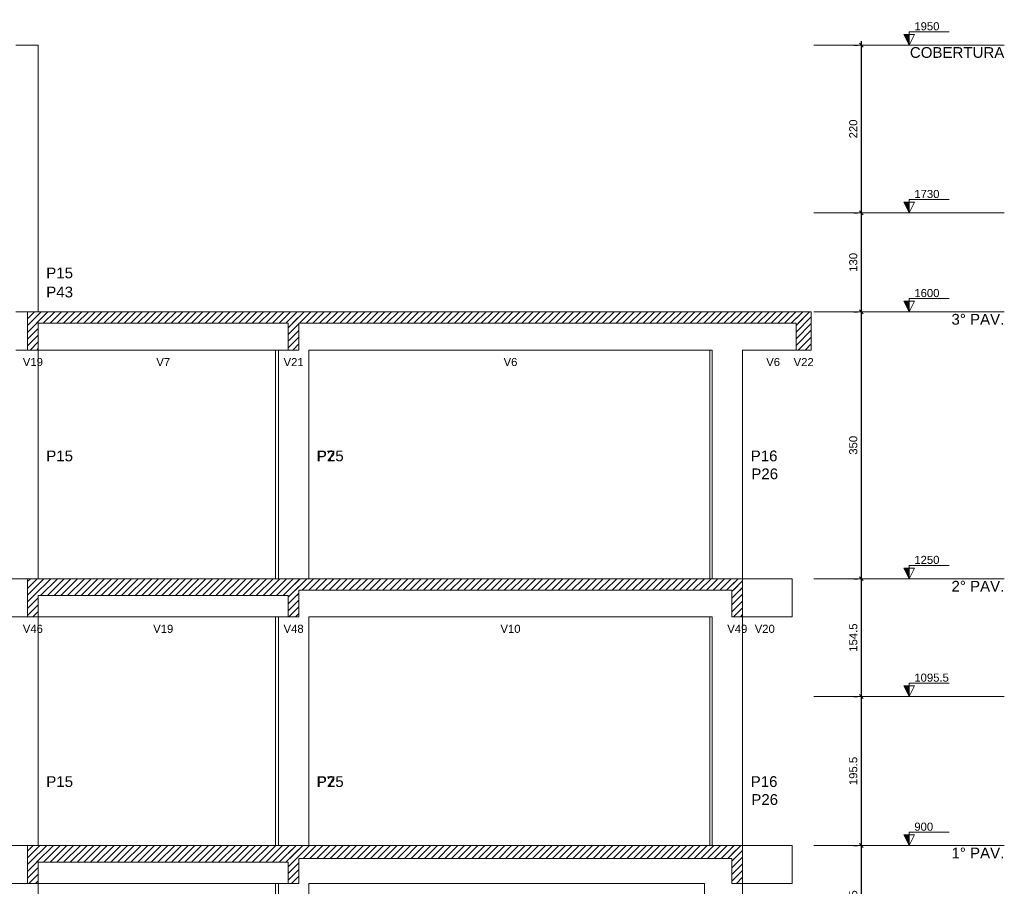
# Model space of a CAD drawing. Header units: millimetres. Extents: x 10 to 1250, y -62 to 528.
# Tile 75 of 256: x 47 to 60, y 82 to 93. Entities that reach past the tile are written whole.
import ezdxf

# ---------------------------------------------------------------- set-up
doc = ezdxf.new("R2010")
doc.units = ezdxf.units.MM
doc.header["$LTSCALE"] = 0.05
for name, color, linetype, lineweight in [('FO-Cortes', 9, 'Continuous', 5), ('FO-Cotas', 5, 'Continuous', 5), ('FO-Eixos', 5, 'Continuous', 5), ('FO-Hachuras das lajes', 1, 'Continuous', 20), ('FO-Níveis', 9, 'Continuous', 5), ('FO-Pilares pré-moldados', 3, 'Continuous', 20), ('FO-Seção das fundações', 9, 'Continuous', 5), ('FO-Títulos', 7, 'Continuous', 5)]:
    doc.layers.add(name, color=color, linetype=linetype, lineweight=lineweight)
doc.styles.add('Arial', font='arial.ttf')
doc.styles.get("Standard").update_dxf_attribs({"font": 'arial.ttf'})
doc.dimstyles.new('UM_50.000000', dxfattribs={"dimtxt": 0.18, "dimasz": 0.1, "dimexe": 0.1, "dimexo": 0.2, "dimgap": 0.1, "dimtad": 1, "dimdec": 1, "dimlfac": 50, "dimzin": 0, "dimdsep": 46, "dimtxsty": 'Standard', "dimblk": 'OBLIQUE', "dimcen": 0.09, "dimdle": 0.1, "dimadec": 1, "dimazin": 2, "dimtfac": 1, "dimtdec": 1, "dimtofl": 0, "dimtmove": 0, "dimatfit": 3, "dimldrblk": 'OBLIQUE', "dimfxl": 1, "dimtolj": 1, "dimarcsym": 1})
pattern_1 = [(45, (-96.81562, -34.92108), (-0.08838835, 0.08838835), [])]

# ---------------------------------------------------------------- blocks, each defined once
blk = doc.blocks.new('_Oblique')
at = {"color": 0, "linetype": 'ByBlock', "lineweight": -2}
blk.add_line((-0.5, -0.5), (0.5, 0.5), dxfattribs=at)
blk = doc.blocks.new('*D295')
at = {"layer": 'Defpoints', "color": 0, "transparency": 16777216}
for p in [(93.066, 60.503), (93.066, 60.503), (93.066, 57.413)]:
    blk.add_point(p, dxfattribs=at)
at = {"layer": 'FO-Hachuras das lajes', "color": 0, "linetype": 'Continuous', "lineweight": -2, "transparency": 16777216}
for p, q in [((92.866, 60.503), (92.966, 60.503)), ((93.066, 57.313), (93.066, 60.603)), ((92.866, 57.413), (92.966, 57.413))]:
    blk.add_line(p, q, dxfattribs=at)
at = {"layer": 'FO-Hachuras das lajes', "color": 0, "lineweight": -2, "transparency": 16777216, "xscale": 0.1, "yscale": 0.1, "zscale": 0.1}
for p, rotation in [((93.066, 60.503), 90), ((93.066, 57.413), 270)]:
    blk.add_blockref('_Oblique', p, dxfattribs=dict(at, rotation=rotation))
at = {"layer": 'FO-Hachuras das lajes', "transparency": 16777216, "insert": (92.854, 58.958), "char_height": 0.2118, "attachment_point": 5, "rotation": 90, "style": 'Arial'}
blk.add_mtext('\\A1;154.5', dxfattribs=at)
blk = doc.blocks.new('*D296')
at = {"layer": 'Defpoints', "color": 0, "transparency": 16777216}
for p in [(93.066, 64.413), (93.066, 64.413), (93.066, 60.503)]:
    blk.add_point(p, dxfattribs=at)
at = {"layer": 'FO-Hachuras das lajes', "color": 0, "linetype": 'Continuous', "lineweight": -2, "transparency": 16777216}
for p, q in [((92.866, 64.413), (92.966, 64.413)), ((93.066, 60.403), (93.066, 64.513)), ((92.866, 60.503), (92.966, 60.503))]:
    blk.add_line(p, q, dxfattribs=at)
at = {"layer": 'FO-Hachuras das lajes', "color": 0, "lineweight": -2, "transparency": 16777216, "xscale": 0.1, "yscale": 0.1, "zscale": 0.1}
for p, rotation in [((93.066, 64.413), 90), ((93.066, 60.503), 270)]:
    blk.add_blockref('_Oblique', p, dxfattribs=dict(at, rotation=rotation))
at = {"layer": 'FO-Hachuras das lajes', "transparency": 16777216, "insert": (92.854, 62.458), "char_height": 0.2118, "attachment_point": 5, "rotation": 90, "style": 'Arial'}
blk.add_mtext('\\A1;195.5', dxfattribs=at)
blk = doc.blocks.new('*D297')
at = {"layer": 'Defpoints', "color": 0, "transparency": 16777216}
for p in [(93.066, 67.503), (93.066, 67.503), (93.066, 64.413)]:
    blk.add_point(p, dxfattribs=at)
at = {"layer": 'FO-Hachuras das lajes', "color": 0, "linetype": 'Continuous', "lineweight": -2, "transparency": 16777216}
for p, q in [((92.866, 67.503), (92.966, 67.503)), ((93.066, 64.313), (93.066, 67.603)), ((92.866, 64.413), (92.966, 64.413))]:
    blk.add_line(p, q, dxfattribs=at)
at = {"layer": 'FO-Hachuras das lajes', "color": 0, "lineweight": -2, "transparency": 16777216, "xscale": 0.1, "yscale": 0.1, "zscale": 0.1}
for p, rotation in [((93.066, 67.503), 90), ((93.066, 64.413), 270)]:
    blk.add_blockref('_Oblique', p, dxfattribs=dict(at, rotation=rotation))
at = {"layer": 'FO-Hachuras das lajes', "transparency": 16777216, "insert": (92.854, 65.958), "char_height": 0.2118, "attachment_point": 5, "rotation": 90, "style": 'Arial'}
blk.add_mtext('\\A1;154.5', dxfattribs=at)
blk = doc.blocks.new('*D298')
at = {"layer": 'Defpoints', "color": 0, "transparency": 16777216}
for p in [(93.066, 74.503), (93.066, 74.503), (93.066, 67.503)]:
    blk.add_point(p, dxfattribs=at)
at = {"layer": 'FO-Hachuras das lajes', "color": 0, "linetype": 'Continuous', "lineweight": -2, "transparency": 16777216}
for p, q in [((92.866, 74.503), (92.966, 74.503)), ((93.066, 67.403), (93.066, 74.603)), ((92.866, 67.503), (92.966, 67.503))]:
    blk.add_line(p, q, dxfattribs=at)
at = {"layer": 'FO-Hachuras das lajes', "color": 0, "lineweight": -2, "transparency": 16777216, "xscale": 0.1, "yscale": 0.1, "zscale": 0.1}
for p, rotation in [((93.066, 74.503), 90), ((93.066, 67.503), 270)]:
    blk.add_blockref('_Oblique', p, dxfattribs=dict(at, rotation=rotation))
at = {"layer": 'FO-Hachuras das lajes', "transparency": 16777216, "insert": (92.854, 71.003), "char_height": 0.2118, "attachment_point": 5, "rotation": 90, "style": 'Arial'}
blk.add_mtext('\\A1;350', dxfattribs=at)
blk = doc.blocks.new('*D299')
at = {"layer": 'Defpoints', "color": 0, "transparency": 16777216}
for p in [(93.066, 77.103), (93.066, 77.103), (93.066, 74.503)]:
    blk.add_point(p, dxfattribs=at)
at = {"layer": 'FO-Hachuras das lajes', "color": 0, "linetype": 'Continuous', "lineweight": -2, "transparency": 16777216}
for p, q in [((92.866, 77.103), (92.966, 77.103)), ((93.066, 74.403), (93.066, 77.203)), ((92.866, 74.503), (92.966, 74.503))]:
    blk.add_line(p, q, dxfattribs=at)
at = {"layer": 'FO-Hachuras das lajes', "color": 0, "lineweight": -2, "transparency": 16777216, "xscale": 0.1, "yscale": 0.1, "zscale": 0.1}
for p, rotation in [((93.066, 77.103), 90), ((93.066, 74.503), 270)]:
    blk.add_blockref('_Oblique', p, dxfattribs=dict(at, rotation=rotation))
at = {"layer": 'FO-Hachuras das lajes', "transparency": 16777216, "insert": (92.854, 75.803), "char_height": 0.2118, "attachment_point": 5, "rotation": 90, "style": 'Arial'}
blk.add_mtext('\\A1;130', dxfattribs=at)
blk = doc.blocks.new('*D300')
at = {"layer": 'Defpoints', "color": 0, "transparency": 16777216}
for p in [(93.066, 81.503), (93.066, 81.503), (93.066, 77.103)]:
    blk.add_point(p, dxfattribs=at)
at = {"layer": 'FO-Hachuras das lajes', "color": 0, "linetype": 'Continuous', "lineweight": -2, "transparency": 16777216}
for p, q in [((92.866, 81.503), (92.966, 81.503)), ((93.066, 77.003), (93.066, 81.603)), ((92.866, 77.103), (92.966, 77.103))]:
    blk.add_line(p, q, dxfattribs=at)
at = {"layer": 'FO-Hachuras das lajes', "color": 0, "lineweight": -2, "transparency": 16777216, "xscale": 0.1, "yscale": 0.1, "zscale": 0.1}
for p, rotation in [((93.066, 81.503), 90), ((93.066, 77.103), 270)]:
    blk.add_blockref('_Oblique', p, dxfattribs=dict(at, rotation=rotation))
at = {"layer": 'FO-Hachuras das lajes', "transparency": 16777216, "insert": (92.854, 79.303), "char_height": 0.2118, "attachment_point": 5, "rotation": 90, "style": 'Arial'}
blk.add_mtext('\\A1;220', dxfattribs=at)
blk = doc.blocks.new('AAA')
at = {"layer": 'FO-Cortes', "linetype": 'Continuous'}
for points in [[(-2.5, 46.5821), (-2.5, 46.8621), (-2.64, 46.8621), (-2.5, 46.5821)], [(-2.5, 42.1821), (-2.5, 42.4621), (-2.64, 42.4621), (-2.5, 42.1821)], [(-2.5, 39.5821), (-2.5, 39.8621), (-2.64, 39.8621), (-2.5, 39.5821)], [(-2.5, 32.5821), (-2.5, 32.8621), (-2.64, 32.8621), (-2.5, 32.5821)], [(-2.5, 29.4921), (-2.5, 29.7721), (-2.64, 29.7721), (-2.5, 29.4921)], [(-2.5, 25.5821), (-2.5, 25.8621), (-2.64, 25.8621), (-2.5, 25.5821)]]:
    blk.add_hatch(color=256, dxfattribs=at).paths.add_polyline_path(points)
at = {"layer": 'FO-Níveis', "linetype": 'Continuous'}
h = blk.add_hatch(dxfattribs=at)
h.set_pattern_fill('ANSI31', color=256, style=0)
h.set_pattern_definition(pattern_1)
h.paths.add_polyline_path([(-25.6239, 39.2821), (-18.5039, 39.2821), (-18.5039, 39.5821), (-25.6239, 39.5821), (-25.6239, 39.2821)])
h = blk.add_hatch(dxfattribs=at)
h.set_pattern_fill('ANSI31', color=256, style=0)
h.set_pattern_definition(pattern_1)
h.paths.add_polyline_path([(-25.6239, 38.5821), (-25.3439, 38.5821), (-25.3439, 39.5821), (-25.6239, 39.5821), (-25.6239, 38.5821)])
h = blk.add_hatch(dxfattribs=at)
h.set_pattern_fill('ANSI31', color=256, style=0)
h.set_pattern_definition(pattern_1)
h.paths.add_polyline_path([(-18.7839, 39.2821), (-5.0639, 39.2821), (-5.0639, 39.5821), (-18.7839, 39.5821), (-18.7839, 39.2821)])
h = blk.add_hatch(dxfattribs=at)
h.set_pattern_fill('ANSI31', color=256, style=0)
h.set_pattern_definition(pattern_1)
h.paths.add_polyline_path([(-18.7839, 38.5821), (-18.5039, 38.5821), (-18.5039, 39.5821), (-18.7839, 39.5821), (-18.7839, 38.5821)])
h = blk.add_hatch(dxfattribs=at)
h.set_pattern_fill('ANSI31', color=256, style=0)
h.set_pattern_definition(pattern_1)
h.paths.add_polyline_path([(-5.4639, 38.5821), (-5.0639, 38.5821), (-5.0639, 39.5821), (-5.4639, 39.5821), (-5.4639, 38.5821)])
h = blk.add_hatch(dxfattribs=at)
h.set_pattern_fill('ANSI31', color=256, style=0)
h.set_pattern_definition(pattern_1)
h.paths.add_polyline_path([(-25.6239, 32.1421), (-18.5039, 32.1421), (-18.5039, 32.5821), (-25.6239, 32.5821), (-25.6239, 32.1421)])
h = blk.add_hatch(dxfattribs=at)
h.set_pattern_fill('ANSI31', color=256, style=0)
h.set_pattern_definition(pattern_1)
h.paths.add_polyline_path([(-25.6239, 31.5821), (-25.3439, 31.5821), (-25.3439, 32.5821), (-25.6239, 32.5821), (-25.6239, 31.5821)])
h = blk.add_hatch(dxfattribs=at)
h.set_pattern_fill('ANSI31', color=256, style=0)
h.set_pattern_definition(pattern_1)
h.paths.add_polyline_path([(-18.7839, 32.2821), (-6.8639, 32.2821), (-6.8639, 32.5821), (-18.7839, 32.5821), (-18.7839, 32.2821)])
h = blk.add_hatch(dxfattribs=at)
h.set_pattern_fill('ANSI31', color=256, style=0)
h.set_pattern_definition(pattern_1)
h.paths.add_polyline_path([(-18.7839, 31.5821), (-18.5039, 31.5821), (-18.5039, 32.5821), (-18.7839, 32.5821), (-18.7839, 31.5821)])
h = blk.add_hatch(dxfattribs=at)
h.set_pattern_fill('ANSI31', color=256, style=0)
h.set_pattern_definition(pattern_1)
h.paths.add_polyline_path([(-7.1439, 31.5821), (-6.8639, 31.5821), (-6.8639, 32.5821), (-7.1439, 32.5821), (-7.1439, 31.5821)])
h = blk.add_hatch(dxfattribs=at)
h.set_pattern_fill('ANSI31', color=256, style=0)
h.set_pattern_definition(pattern_1)
h.paths.add_polyline_path([(-25.6239, 25.1421), (-18.5039, 25.1421), (-18.5039, 25.5821), (-25.6239, 25.5821), (-25.6239, 25.1421)])
h = blk.add_hatch(dxfattribs=at)
h.set_pattern_fill('ANSI31', color=256, style=0)
h.set_pattern_definition(pattern_1)
h.paths.add_polyline_path([(-25.6239, 24.5821), (-25.3439, 24.5821), (-25.3439, 25.5821), (-25.6239, 25.5821), (-25.6239, 24.5821)])
h = blk.add_hatch(dxfattribs=at)
h.set_pattern_fill('ANSI31', color=256, style=0)
h.set_pattern_definition(pattern_1)
h.paths.add_polyline_path([(-18.7839, 25.2421), (-6.8639, 25.2421), (-6.8639, 25.5821), (-18.7839, 25.5821), (-18.7839, 25.2421)])
h = blk.add_hatch(dxfattribs=at)
h.set_pattern_fill('ANSI31', color=256, style=0)
h.set_pattern_definition(pattern_1)
h.paths.add_polyline_path([(-18.7839, 24.5821), (-18.5039, 24.5821), (-18.5039, 25.5821), (-18.7839, 25.5821), (-18.7839, 24.5821)])
h = blk.add_hatch(dxfattribs=at)
h.set_pattern_fill('ANSI31', color=256, style=0)
h.set_pattern_definition(pattern_1)
h.paths.add_polyline_path([(-7.1439, 24.5821), (-6.8639, 24.5821), (-6.8639, 25.5821), (-7.1439, 25.5821), (-7.1439, 24.5821)])
at = {"layer": 'FO-Cortes'}
for points in [[(-2.5, 46.5821), (-2.36, 46.8621), (-2.64, 46.8621), (-2.5, 46.5821), (-2.5, 46.9321), (-1.45, 46.9321)], [(-2.5, 42.1821), (-2.36, 42.4621), (-2.64, 42.4621), (-2.5, 42.1821), (-2.5, 42.5321), (-1.45, 42.5321)], [(-2.5, 39.5821), (-2.36, 39.8621), (-2.64, 39.8621), (-2.5, 39.5821), (-2.5, 39.9321), (-1.45, 39.9321)], [(-2.5, 32.5821), (-2.36, 32.8621), (-2.64, 32.8621), (-2.5, 32.5821), (-2.5, 32.9321), (-1.45, 32.9321)], [(-2.5, 29.4921), (-2.36, 29.7721), (-2.64, 29.7721), (-2.5, 29.4921), (-2.5, 29.8421), (-1.45, 29.8421)], [(-2.5, 25.5821), (-2.36, 25.8621), (-2.64, 25.8621), (-2.5, 25.5821), (-2.5, 25.9321), (-1.45, 25.9321)]]:
    blk.add_lwpolyline(points, dxfattribs=at)
at = {"layer": 'FO-Cotas'}
for p, q in [((-25.6239, 46.5821), (-25.9313, 46.5821)), ((-25.3439, 46.5821), (-25.6239, 46.5821)), ((-25.3439, 45.7821), (-25.3439, 46.5821)), ((-25.3439, 42.1821), (-25.3439, 45.7821)), ((-25.3439, 39.5821), (-25.3439, 42.1821)), ((-25.6239, 39.5821), (-25.9312, 39.5821)), ((-25.9312, 38.5821), (-25.6239, 38.5821)), ((-25.3439, 32.5821), (-25.3439, 38.5821)), ((-25.3439, 38.5821), (-19.1173, 38.5821)), ((-19.1173, 38.5821), (-19.1173, 32.5821)), ((-19.1173, 38.5821), (-19.0926, 38.5821)), ((-19.0926, 38.5821), (-19.0439, 38.5821)), ((-19.0439, 38.5821), (-19.0439, 32.5821)), ((-19.0439, 38.5821), (-19.0357, 38.5821)), ((-19.0357, 38.5821), (-18.7839, 38.5821)), ((-18.2439, 38.5821), (-7.7288, 38.5821)), ((-18.2439, 32.5821), (-18.2439, 38.5821)), ((-7.7288, 38.5821), (-7.7288, 32.5821)), ((-7.7288, 38.5821), (-7.7044, 38.5821)), ((-7.7044, 38.5821), (-7.6639, 38.5821)), ((-7.6639, 38.5821), (-7.6639, 32.5821)), ((-6.8639, 38.5821), (-5.4639, 38.5821)), ((-6.8639, 32.5821), (-6.8639, 38.5821)), ((-25.6239, 32.5821), (-26.1439, 32.5821)), ((-5.5639, 32.5821), (-6.8639, 32.5821)), ((-5.5639, 31.5821), (-5.5639, 32.5821)), ((-26.1439, 31.5821), (-25.6239, 31.5821)), ((-25.3439, 29.4921), (-25.3439, 31.5821)), ((-25.3439, 31.5821), (-19.1173, 31.5821)), ((-19.1173, 31.5821), (-19.1173, 29.4921)), ((-19.1173, 31.5821), (-19.0926, 31.5821)), ((-19.0926, 31.5821), (-19.0439, 31.5821)), ((-19.0439, 31.5821), (-19.0439, 29.4921)), ((-19.0439, 31.5821), (-19.0357, 31.5821)), ((-19.0357, 31.5821), (-18.7839, 31.5821)), ((-18.2439, 31.5821), (-7.7288, 31.5821)), ((-18.2439, 29.4921), (-18.2439, 31.5821)), ((-7.7288, 31.5821), (-7.7288, 29.4921)), ((-7.7288, 31.5821), (-7.7044, 31.5821)), ((-7.7044, 31.5821), (-7.6639, 31.5821)), ((-7.6639, 31.5821), (-7.6639, 29.4921)), ((-6.8639, 29.4921), (-6.8639, 31.5821)), ((-6.8639, 31.5821), (-5.5639, 31.5821)), ((-25.3439, 25.5821), (-25.3439, 29.4921)), ((-19.1173, 29.4921), (-19.1173, 25.5821)), ((-19.0439, 29.4921), (-19.0439, 25.5821)), ((-18.2439, 25.5821), (-18.2439, 29.4921)), ((-7.7288, 29.4921), (-7.7288, 25.5821)), ((-7.6639, 29.4921), (-7.6639, 25.5821)), ((-6.8639, 25.5821), (-6.8639, 29.4921)), ((-25.6239, 25.5821), (-26.1439, 25.5821)), ((-5.5639, 25.5821), (-6.8639, 25.5821)), ((-5.5639, 24.5821), (-5.5639, 25.5821)), ((-26.1439, 24.5821), (-25.6239, 24.5821)), ((-25.3439, 22.4921), (-25.3439, 24.5821)), ((-25.3439, 24.5821), (-19.1173, 24.5821)), ((-19.1173, 24.5821), (-19.1173, 22.4921)), ((-19.1173, 24.5821), (-19.0926, 24.5821)), ((-19.0926, 24.5821), (-19.0439, 24.5821)), ((-19.0439, 24.5821), (-19.0439, 22.4921)), ((-19.0439, 24.5821), (-19.0357, 24.5821)), ((-19.0357, 24.5821), (-18.7839, 24.5821)), ((-18.2439, 24.5821), (-7.8639, 24.5821)), ((-18.2439, 22.4921), (-18.2439, 24.5821)), ((-7.8639, 24.5821), (-7.8639, 22.4921)), ((-6.8639, 22.4921), (-6.8639, 24.5821)), ((-6.8639, 24.5821), (-5.5639, 24.5821))]:
    blk.add_line(p, q, dxfattribs=at)
at = {"layer": 'FO-Eixos', "linetype": 'Continuous'}
for p, q in [((-5, 46.5821), (0, 46.5821)), ((-5, 42.1821), (0, 42.1821)), ((-5, 39.5821), (0, 39.5821)), ((-5, 32.5821), (0, 32.5821)), ((-5, 29.4921), (0, 29.4921)), ((-5, 25.5821), (0, 25.5821))]:
    blk.add_line(p, q, dxfattribs=at)
at = {"layer": 'FO-Títulos'}
for p, q in [((-25.6239, 39.5821), (-25.6239, 39.2821)), ((-25.4839, 39.5821), (-25.6239, 39.5821)), ((-25.4008, 39.5821), (-25.4839, 39.5821)), ((-25.3439, 39.5821), (-25.4008, 39.5821)), ((-19.1173, 39.5821), (-25.3439, 39.5821)), ((-19.0926, 39.5821), (-19.1173, 39.5821)), ((-19.0439, 39.5821), (-19.0926, 39.5821)), ((-19.0357, 39.5821), (-19.0439, 39.5821)), ((-18.7839, 39.5821), (-19.0357, 39.5821)), ((-18.6439, 39.5821), (-18.7839, 39.5821)), ((-18.5039, 39.5821), (-18.6439, 39.5821)), ((-18.3094, 39.5821), (-18.5039, 39.5821)), ((-18.2524, 39.5821), (-18.3094, 39.5821)), ((-18.2439, 39.5821), (-18.2524, 39.5821)), ((-7.7288, 39.5821), (-18.2439, 39.5821)), ((-7.7044, 39.5821), (-7.7288, 39.5821)), ((-7.6639, 39.5821), (-7.7044, 39.5821)), ((-7.6475, 39.5821), (-7.6639, 39.5821)), ((-6.922, 39.5821), (-7.6475, 39.5821)), ((-6.8639, 39.5821), (-6.922, 39.5821)), ((-5.4639, 39.5821), (-6.8639, 39.5821)), ((-5.2934, 39.5821), (-5.4639, 39.5821)), ((-5.2639, 39.5821), (-5.2934, 39.5821)), ((-5.2344, 39.5821), (-5.2639, 39.5821)), ((-5.0639, 39.5821), (-5.2344, 39.5821)), ((-5.0639, 39.2821), (-5.0639, 39.5821)), ((-25.6239, 39.2821), (-25.6239, 38.5821)), ((-25.3439, 38.5821), (-25.3439, 39.2821)), ((-25.3439, 39.2821), (-19.1173, 39.2821)), ((-19.1173, 39.2821), (-19.0926, 39.2821)), ((-19.0926, 39.2821), (-19.0439, 39.2821)), ((-19.0439, 39.2821), (-19.0357, 39.2821)), ((-19.0357, 39.2821), (-18.7839, 39.2821)), ((-18.7839, 39.2821), (-18.7839, 38.5821)), ((-18.5039, 38.5821), (-18.5039, 39.2821)), ((-18.5039, 39.2821), (-18.3094, 39.2821)), ((-18.3094, 39.2821), (-18.2524, 39.2821)), ((-18.2524, 39.2821), (-18.2439, 39.2821)), ((-18.2439, 39.2821), (-7.7288, 39.2821)), ((-7.7288, 39.2821), (-7.7044, 39.2821)), ((-7.7044, 39.2821), (-7.6639, 39.2821)), ((-7.6639, 39.2821), (-7.6475, 39.2821)), ((-7.6475, 39.2821), (-6.922, 39.2821)), ((-6.922, 39.2821), (-6.8639, 39.2821)), ((-6.8639, 39.2821), (-5.4639, 39.2821)), ((-5.4639, 39.2821), (-5.4639, 38.5821)), ((-5.0639, 38.5821), (-5.0639, 39.2821)), ((-25.6239, 38.5821), (-25.4839, 38.5821)), ((-25.4839, 38.5821), (-25.4008, 38.5821)), ((-25.4008, 38.5821), (-25.3439, 38.5821)), ((-18.7839, 38.5821), (-18.6439, 38.5821)), ((-18.6439, 38.5821), (-18.5039, 38.5821)), ((-5.4639, 38.5821), (-5.2934, 38.5821)), ((-5.2934, 38.5821), (-5.2639, 38.5821)), ((-5.2639, 38.5821), (-5.2344, 38.5821)), ((-5.2344, 38.5821), (-5.0639, 38.5821)), ((-25.6239, 32.5821), (-25.6239, 32.1421)), ((-25.5124, 32.5821), (-25.6239, 32.5821)), ((-25.4839, 32.5821), (-25.5124, 32.5821)), ((-25.4555, 32.5821), (-25.4839, 32.5821)), ((-25.3439, 32.5821), (-25.4555, 32.5821)), ((-19.1173, 32.5821), (-25.3439, 32.5821)), ((-19.0926, 32.5821), (-19.1173, 32.5821)), ((-19.0439, 32.5821), (-19.0926, 32.5821)), ((-19.0357, 32.5821), (-19.0439, 32.5821)), ((-18.7839, 32.5821), (-19.0357, 32.5821)), ((-18.6439, 32.5821), (-18.7839, 32.5821)), ((-18.5039, 32.5821), (-18.6439, 32.5821)), ((-18.3094, 32.5821), (-18.5039, 32.5821)), ((-18.2524, 32.5821), (-18.3094, 32.5821)), ((-18.2439, 32.5821), (-18.2524, 32.5821)), ((-7.7288, 32.5821), (-18.2439, 32.5821)), ((-7.7044, 32.5821), (-7.7288, 32.5821)), ((-7.6639, 32.5821), (-7.7044, 32.5821)), ((-7.6475, 32.5821), (-7.6639, 32.5821)), ((-7.1439, 32.5821), (-7.6475, 32.5821)), ((-7.0039, 32.5821), (-7.1439, 32.5821)), ((-6.8639, 32.5821), (-7.0039, 32.5821)), ((-6.8639, 32.2821), (-6.8639, 32.5821)), ((-25.6239, 32.1421), (-25.6239, 31.5821)), ((-25.3439, 31.5821), (-25.3439, 32.1421)), ((-25.3439, 32.1421), (-19.1173, 32.1421)), ((-19.1173, 32.1421), (-19.0926, 32.1421)), ((-19.0926, 32.1421), (-19.0439, 32.1421)), ((-19.0439, 32.1421), (-19.0357, 32.1421)), ((-19.0357, 32.1421), (-18.7839, 32.1421)), ((-18.7839, 32.1421), (-18.7839, 31.5821)), ((-18.5039, 32.1421), (-18.5039, 32.2821)), ((-18.5039, 32.2821), (-18.3094, 32.2821)), ((-18.5039, 31.5821), (-18.5039, 32.1421)), ((-18.3094, 32.2821), (-18.2524, 32.2821)), ((-18.2524, 32.2821), (-18.2439, 32.2821)), ((-18.2439, 32.2821), (-7.7288, 32.2821)), ((-7.7288, 32.2821), (-7.7044, 32.2821)), ((-7.7044, 32.2821), (-7.6639, 32.2821)), ((-7.6639, 32.2821), (-7.6475, 32.2821)), ((-7.6475, 32.2821), (-7.1439, 32.2821)), ((-7.1439, 32.2821), (-7.1439, 31.5821)), ((-6.8639, 31.5821), (-6.8639, 32.2821)), ((-25.6239, 31.5821), (-25.5124, 31.5821)), ((-25.5124, 31.5821), (-25.4839, 31.5821)), ((-25.4839, 31.5821), (-25.4555, 31.5821)), ((-25.4555, 31.5821), (-25.3439, 31.5821)), ((-18.7839, 31.5821), (-18.6439, 31.5821)), ((-18.6439, 31.5821), (-18.5039, 31.5821)), ((-7.1439, 31.5821), (-7.0039, 31.5821)), ((-7.0039, 31.5821), (-6.8639, 31.5821)), ((-25.6239, 25.5821), (-25.6239, 25.1421)), ((-25.5124, 25.5821), (-25.6239, 25.5821)), ((-25.4839, 25.5821), (-25.5124, 25.5821)), ((-25.4555, 25.5821), (-25.4839, 25.5821)), ((-25.3439, 25.5821), (-25.4555, 25.5821)), ((-19.1173, 25.5821), (-25.3439, 25.5821)), ((-19.0926, 25.5821), (-19.1173, 25.5821)), ((-19.0439, 25.5821), (-19.0926, 25.5821)), ((-19.0357, 25.5821), (-19.0439, 25.5821)), ((-18.7839, 25.5821), (-19.0357, 25.5821)), ((-18.6439, 25.5821), (-18.7839, 25.5821)), ((-18.5039, 25.5821), (-18.6439, 25.5821)), ((-18.3094, 25.5821), (-18.5039, 25.5821)), ((-18.2524, 25.5821), (-18.3094, 25.5821)), ((-18.2439, 25.5821), (-18.2524, 25.5821)), ((-7.8639, 25.5821), (-18.2439, 25.5821)), ((-7.7288, 25.5821), (-7.8639, 25.5821)), ((-7.7044, 25.5821), (-7.7288, 25.5821)), ((-7.6639, 25.5821), (-7.7044, 25.5821)), ((-7.6475, 25.5821), (-7.6639, 25.5821)), ((-7.1439, 25.5821), (-7.6475, 25.5821)), ((-7.0039, 25.5821), (-7.1439, 25.5821)), ((-6.8639, 25.5821), (-7.0039, 25.5821)), ((-6.8639, 25.2421), (-6.8639, 25.5821)), ((-25.6239, 25.1421), (-25.6239, 24.5821)), ((-25.3439, 24.5821), (-25.3439, 25.1421)), ((-25.3439, 25.1421), (-19.1173, 25.1421)), ((-19.1173, 25.1421), (-19.0926, 25.1421)), ((-19.0926, 25.1421), (-19.0439, 25.1421)), ((-19.0439, 25.1421), (-19.0357, 25.1421)), ((-19.0357, 25.1421), (-18.7839, 25.1421)), ((-18.7839, 25.1421), (-18.7839, 24.5821)), ((-18.5039, 25.1421), (-18.5039, 25.2421)), ((-18.5039, 25.2421), (-18.3094, 25.2421)), ((-18.5039, 24.5821), (-18.5039, 25.1421)), ((-18.3094, 25.2421), (-18.2524, 25.2421)), ((-18.2524, 25.2421), (-18.2439, 25.2421)), ((-18.2439, 25.2421), (-7.8639, 25.2421)), ((-7.8639, 25.2421), (-7.7288, 25.2421)), ((-7.7288, 25.2421), (-7.7044, 25.2421)), ((-7.7044, 25.2421), (-7.6475, 25.2421)), ((-7.6475, 25.2421), (-7.1439, 25.2421)), ((-7.1439, 25.2421), (-7.1439, 24.5821)), ((-6.8639, 24.5821), (-6.8639, 25.2421)), ((-25.6239, 24.5821), (-25.5124, 24.5821)), ((-25.5124, 24.5821), (-25.4839, 24.5821)), ((-25.4839, 24.5821), (-25.4555, 24.5821)), ((-25.4555, 24.5821), (-25.3439, 24.5821)), ((-18.7839, 24.5821), (-18.6439, 24.5821)), ((-18.6439, 24.5821), (-18.5039, 24.5821)), ((-7.1439, 24.5821), (-7.0039, 24.5821)), ((-7.0039, 24.5821), (-6.8639, 24.5821))]:
    blk.add_line(p, q, dxfattribs=at)
at = {"layer": 'FO-Cortes', "char_height": 0.2118, "attachment_point": 7, "line_spacing_factor": 0.798, "style": 'Arial'}
for s, insert in [('1950', (-2.36, 46.9671)), ('1730', (-2.36, 42.5671)), ('1600', (-2.36, 39.9671)), ('1250', (-2.36, 32.9671)), ('1095.5', (-2.36, 29.8771)), ('900', (-2.36, 25.9671))]:
    blk.add_mtext(s, dxfattribs=dict(at, insert=insert))
at = {"layer": 'FO-Cortes', "linetype": 'Continuous', "char_height": 0.2824, "attachment_point": 9, "line_spacing_factor": 0.798, "style": 'Arial'}
for s, insert in [('COBERTURA', (0, 46.2432)), ('3%%d PAV.', (0, 39.2432)), ('2%%d PAV.', (0, 32.2432)), ('1%%d PAV.', (0, 25.2432))]:
    blk.add_mtext(s, dxfattribs=dict(at, insert=insert))
at = {"layer": 'FO-Pilares pré-moldados', "char_height": 0.2824, "attachment_point": 7, "line_spacing_factor": 0.798, "style": 'Arial'}
for s, insert in [('P15', (-25.1321, 40.4585)), ('P43', (-25.1321, 39.9585)), ('P15', (-25.1321, 35.6585)), ('P7', (-18.0406, 35.6585)), ('P25', (-18.0321, 35.6585)), ('P16', (-6.6521, 35.6585)), ('P26', (-6.6364, 35.1874)), ('P15', (-25.1321, 27.1135)), ('P7', (-18.0406, 27.1135)), ('P25', (-18.0321, 27.1135)), ('P16', (-6.6521, 27.1135)), ('P26', (-6.6364, 26.6424))]:
    blk.add_mtext(s, dxfattribs=dict(at, insert=insert))
at = {"layer": 'FO-Seção das fundações', "char_height": 0.2118, "attachment_point": 8, "line_spacing_factor": 0.798, "style": 'Arial'}
for s, insert in [('V19', (-25.4839, 38.1585)), ('V7', (-22.0639, 38.1585)), ('V21', (-18.6439, 38.1585)), ('V6', (-12.9539, 38.1585)), ('V6', (-6.0639, 38.1585)), ('V22', (-5.2639, 38.1585)), ('V46', (-25.4839, 31.1585)), ('V19', (-22.0639, 31.1585)), ('V48', (-18.6439, 31.1585)), ('V10', (-12.9539, 31.1585)), ('V49', (-7.0039, 31.1585)), ('V20', (-6.2839, 31.1585))]:
    blk.add_mtext(s, dxfattribs=dict(at, insert=insert))
at = {"layer": 'FO-Hachuras das lajes', "linetype": 'Continuous'}
for base, p1, p2, picture, middle in [((-3.75, 46.5821), (-3.75, 42.1821), (-3.75, 46.5821), '*D300', (-3.9618, 44.3821)), ((-3.75, 42.1821), (-3.75, 39.5821), (-3.75, 42.1821), '*D299', (-3.9618, 40.8821)), ((-3.75, 39.5821), (-3.75, 32.5821), (-3.75, 39.5821), '*D298', (-3.9618, 36.0821)), ((-3.75, 32.5821), (-3.75, 29.4921), (-3.75, 32.5821), '*D297', (-3.9618, 31.0371)), ((-3.75, 29.4921), (-3.75, 25.5821), (-3.75, 29.4921), '*D296', (-3.9618, 27.5371)), ((-3.75, 25.5821), (-3.75, 22.4921), (-3.75, 25.5821), '*D295', (-3.9618, 24.0371))]:
    dim = blk.add_linear_dim(base=base, p1=p1, p2=p2, angle=90, dimstyle='UM_50.000000', override={"dimtxt": 0.2118, "dimasz": 0.1, "dimexe": 0.1, "dimexo": 0.2, "dimtad": 1, "dimtih": 0, "dimtoh": 0, "dimdec": 1, "dimlfac": 50, "dimzin": 8, "dimtxsty": 'Arial', "dimblk": 'Oblique', "dimblk1": 'Oblique', "dimblk2": 'Oblique', "dimsah": 1, "dimdle": 0.1, "dimse1": 0, "dimse2": 0, "dimclrt": 256, "dimadec": 1, "dimazin": 3, "dimtmove": 2, "dimldrblk": 'Oblique'}, dxfattribs=at)
    dim.commit()
    dim.dimension.update_dxf_attribs({"geometry": picture, "text_midpoint": middle, "dimtype": 128, "text_rotation": 90, "insert": (-96.8156, -34.9211)})

msp = doc.modelspace()

# ---------------------------------------------------------------- block references
at = {"xscale": 0.5, "yscale": 0.5, "zscale": 0.5}
msp.add_blockref('AAA', (59.6788, 69.6053), dxfattribs=at)

doc.saveas('drawing.dxf')
